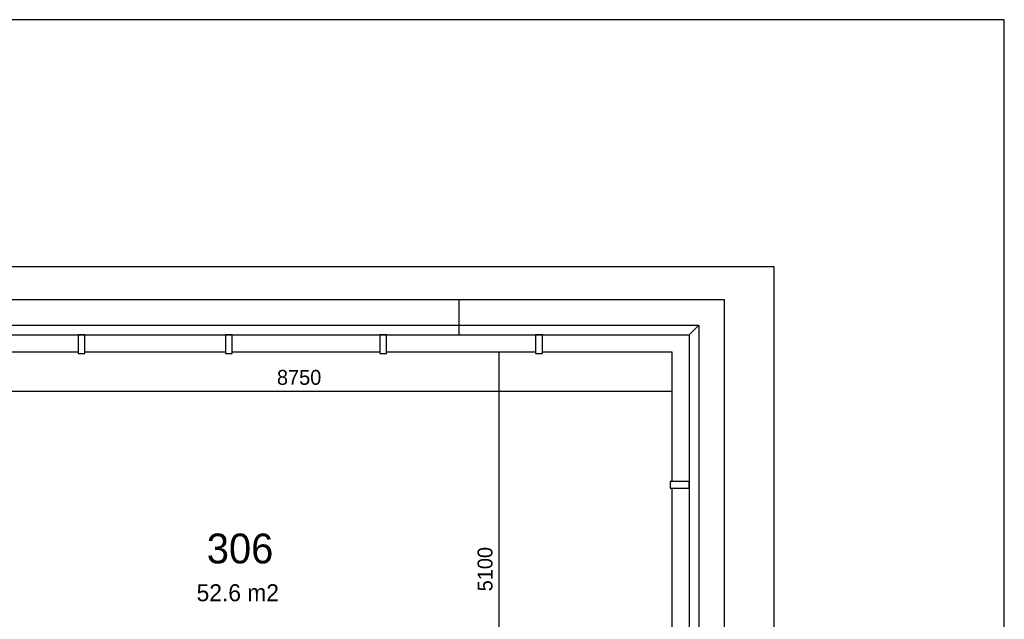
# Model space of a CAD drawing. Extents: x 425211 to 560437, y -104998 to -15578.
# Tile 19 of 33: x 548883 to 560437, y -69737 to -62698. Entities that reach past the tile are written whole.
import ezdxf

# ---------------------------------------------------------------- set-up
doc = ezdxf.new("R2010")
doc.units = 0
doc.header["$MEASUREMENT"] = 0
doc.header["$PDMODE"] = 35
doc.header["$PDSIZE"] = -0.5
doc.layers.get('0').update_dxf_attribs({"linetype": 'CONTINUOUS'})
doc.layers.get('DEFPOINTS').update_dxf_attribs({"linetype": 'CONTINUOUS'})
for name, color, linetype in [('AL21----_BUITENWAND', 252, 'CONTINUOUS'), ('AL22----_BINNENWAND', 252, 'CONTINUOUS'), ('AM$1A---_MAATVOERING', 252, 'CONTINUOUS'), ('AT$1A---_TEKST', 252, 'CONTINUOUS'), ('M2', 252, 'CONTINUOUS')]:
    doc.layers.add(name, color=color, linetype=linetype)
doc.styles.add('B-01', font='b-gbp')
doc.dimstyles.new('BBA_STAND', dxfattribs={"dimtxt": 175, "dimasz": 1, "dimexe": 1, "dimexo": 0.001, "dimgap": 75, "dimtad": 1, "dimdec": 0, "dimzin": 0, "dimdsep": 46, "dimtxsty": 'B-01', "dimblk": 'NONE', "dimblk1": 'NONE', "dimblk2": 'PIJL1', "dimcen": 1, "dimse1": 1, "dimse2": 1, "dimclrd": 256, "dimclre": 1, "dimclrt": 256, "dimadec": 0, "dimazin": 0, "dimtfac": 1, "dimtdec": 0, "dimtmove": 0, "dimatfit": 0, "dimldrblk": 'PIJL1', "dimfxl": 1, "dimtolj": 1, "dimtzin": 0, "dimarcsym": 0})

# ---------------------------------------------------------------- blocks, each defined once
blk = doc.blocks.new('*D59')
at = {"layer": 'AM$1A---_MAATVOERING', "lineweight": -2, "transparency": 16777216}
blk.add_line((556537, -67061), (547787, -67061), dxfattribs=at)
at = {"layer": 'DEFPOINTS', "color": 0, "transparency": 16777216}
for p in [(556537, -66842), (547787, -67061), (547787, -67658)]:
    blk.add_point(p, dxfattribs=at)
at = {"layer": 'AM$1A---_MAATVOERING', "transparency": 16777216, "insert": (552162, -66898), "char_height": 175, "attachment_point": 5, "style": 'B-01'}
blk.add_mtext('\\A1;8750', dxfattribs=at)
blk = doc.blocks.new('_None')
blk = doc.blocks.new('PIJL1')
at = {"color": 1, "linetype": 'ByBlock'}
blk.add_line((0, 83), (0, -83), dxfattribs=at)
blk.add_solid([(-100, 17), (-100, -17), (0, 0)], dxfattribs=at)
blk = doc.blocks.new('*D61')
at = {"layer": 'AM$1A---_MAATVOERING', "lineweight": -2, "transparency": 16777216}
blk.add_line((554508, -71698), (554508, -66598), dxfattribs=at)
at = {"layer": 'DEFPOINTS', "color": 0, "transparency": 16777216}
for p in [(554508, -66598), (554508, -66598), (554257, -71698)]:
    blk.add_point(p, dxfattribs=at)
at = {"layer": 'AM$1A---_MAATVOERING', "transparency": 16777216, "insert": (554345, -69148), "char_height": 175, "attachment_point": 5, "rotation": 90, "style": 'B-01'}
blk.add_mtext('\\A1;5100', dxfattribs=at)

msp = doc.modelspace()

# ---------------------------------------------------------------- linework, layer by layer
at = {"layer": 'AL21----_BUITENWAND'}
for p, q in [((529323.5, -65984), (557151.4, -65984)), ((554037.4, -65984), (554037.4, -66398)), ((557151.4, -65984), (557151.4, -75106.9)), ((529623.4, -66284), (556851.4, -66284)), ((556737.4, -66398), (556851.4, -66284)), ((556851.4, -66284), (556851.4, -74812)), ((529737.5, -66398), (556737.4, -66398)), ((556737.4, -66398), (556737.4, -74698)), ((547787.4, -66598), (549567.4, -66598)), ((549647.4, -66598), (551297.4, -66598)), ((551377.4, -66598), (553107.4, -66598)), ((553187.4, -66598), (554937.4, -66598)), ((555017.4, -66598), (556537.4, -66598)), ((556537.4, -66598), (556537.4, -68118)), ((556537.4, -68198), (556537.4, -69948))]:
    msp.add_line(p, q, dxfattribs=at)
msp.add_lwpolyline([(554257.5, -75498), (557737.3, -75498), (557737.3, -65598), (528937.4, -65598), (528937.4, -76978)], dxfattribs=at)
msp.add_lwpolyline([(554257.5, -75498), (557737.3, -75498), (557737.3, -65598), (528937.4, -65598), (528937.4, -76978)], dxfattribs=at)
for points in [[(549567.4, -66618), (549647.4, -66618), (549647.4, -66398), (549567.4, -66398)], [(551297.4, -66618), (551377.4, -66618), (551377.4, -66398), (551297.4, -66398)], [(553107.4, -66618), (553187.4, -66618), (553187.4, -66398), (553107.4, -66398)], [(554937.4, -66618), (555017.4, -66618), (555017.4, -66398), (554937.4, -66398)], [(556517.4, -68118), (556517.4, -68198), (556737.4, -68198), (556737.4, -68118)]]:
    msp.add_lwpolyline(points, close=True, dxfattribs=at)
at = {"layer": 'AL22----_BINNENWAND'}
for points in [[(560437.4, -62698), (526037.4, -62698), (526037.4, -76398), (501937.4, -76398)], [(560437.4, -62698), (526037.4, -62698), (526037.4, -76398), (501937.4, -76398)], [(560437.4, -97098), (560437.4, -62698)], [(560437.4, -97098), (560437.4, -62698)]]:
    msp.add_lwpolyline(points, dxfattribs=at)

# ---------------------------------------------------------------- texts
at = {"layer": 'AT$1A---_TEKST', "style": 'B-01'}
msp.add_text('306', height=350, rotation=0, dxfattribs=at).set_placement((551078.4, -69080.4))
at = {"layer": 'M2', "insert": (550959, -69325), "char_height": 200, "width": 1805, "attachment_point": 1, "style": 'B-01'}
msp.add_mtext('52.6 m2', dxfattribs=at)

# ---------------------------------------------------------------- dimensions: what is measured, and where the dimension line sits
at = {"layer": 'AM$1A---_MAATVOERING'}
dim = msp.add_linear_dim(base=(554508, -66598), p1=(554257.5, -71698), p2=(554508, -66598), angle=270, dimstyle='BBA_STAND', override={"dimtmove": 1}, dxfattribs=at)
dim.commit()
dim.dimension.update_dxf_attribs({"geometry": '*D61', "text_midpoint": (554345.5, -69148)})
dim = msp.add_linear_dim(base=(547787.4, -67061), p1=(556537.4, -66842), p2=(547787.4, -67658), dimstyle='BBA_STAND', dxfattribs=at)
dim.commit()
dim.dimension.update_dxf_attribs({"geometry": '*D59', "text_midpoint": (552162.4, -66898.5)})

doc.saveas('drawing.dxf')
